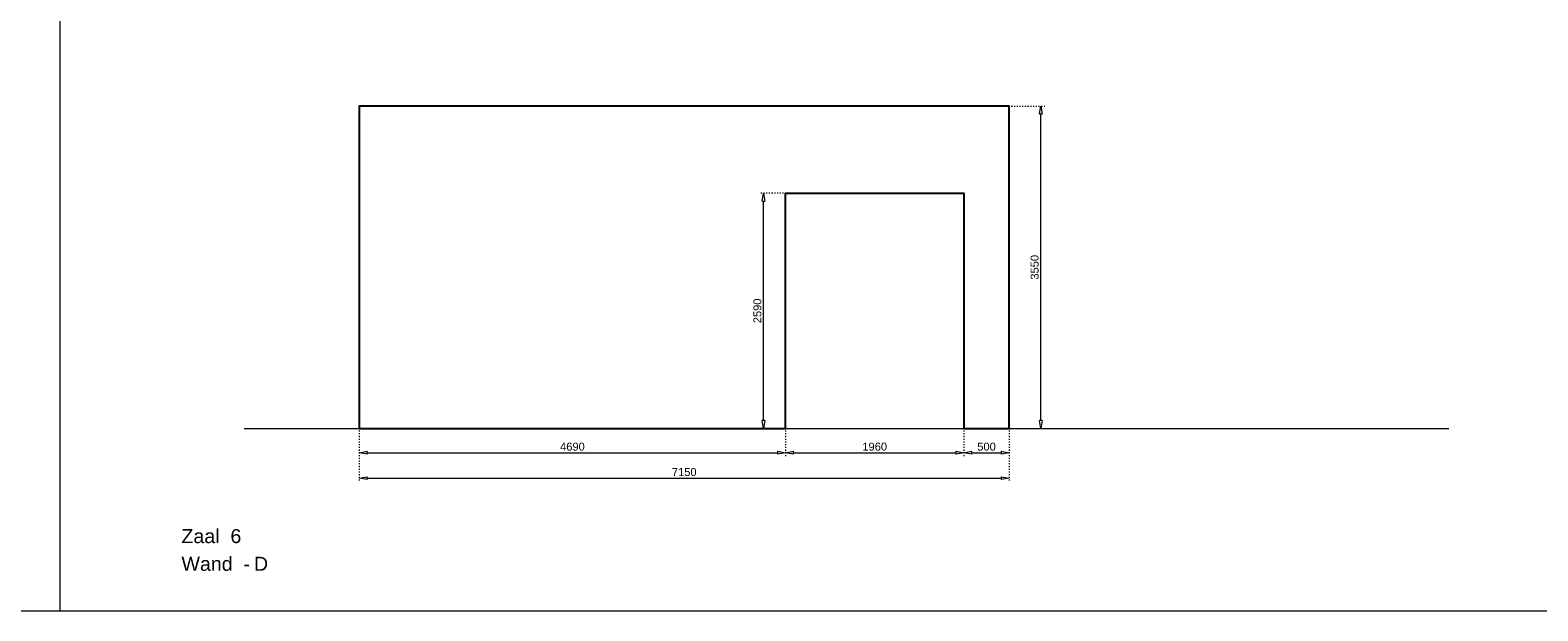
# Model space of a CAD drawing. Header units: millimetres. Extents: x 91086 to 300562, y -68316 to 28747.
# Tile 38 of 61: x 232936 to 249518, y -63265 to -56872. Entities that reach past the tile are written whole.
import ezdxf

# ---------------------------------------------------------------- set-up
doc = ezdxf.new("R2010")
doc.units = ezdxf.units.MM
doc.linetypes.add('ACAD_ISO03W100', pattern=[30, 12, -18])
doc.layers.get('Defpoints').update_dxf_attribs({"lineweight": 0})
for name, color, linetype, lineweight in [('25-Staal-B', 150, 'Continuous', 25), ('^ 0-Staal-txt', 7, 'Continuous', 0), ('Layer1', 252, 'Continuous', 0)]:
    doc.layers.add(name, color=color, linetype=linetype, lineweight=lineweight)
doc.layers.add('DIM-DIM', color=7, linetype='Continuous')
doc.styles.add('Arial', font='arial.ttf')
doc.dimstyles.new('dim-11', dxfattribs={"dimscale": 35, "dimtxt": 2.5, "dimasz": 2.5, "dimexe": 1.25, "dimexo": 0.625, "dimtad": 1, "dimdec": 0, "dimtxsty": 'Arial', "dimblk": 'CLOSEDBLANK', "dimcen": 3, "dimclrd": 252, "dimclre": 252, "dimclrt": 7, "dimadec": 0, "dimazin": 0, "dimtfac": 1, "dimtdec": 0, "dimtmove": 0, "dimatfit": 3, "dimldrblk": 'CLOSEDBLANK', "dimfxl": 1, "dimlwd": 0, "dimlwe": 0, "dimarcsym": 0})

# ---------------------------------------------------------------- blocks, each defined once
blk = doc.blocks.new('_ClosedBlank')
at = {"color": 0, "linetype": 'ByBlock', "lineweight": -2}
for p, q in [((-1, 0.17), (0, 0)), ((-1, 0.17), (-1, -0.17)), ((0, 0), (-1, -0.17))]:
    blk.add_line(p, q, dxfattribs=at)
blk = doc.blocks.new('*D346')
at = {"layer": 'Defpoints', "color": 0, "transparency": 16777216}
for p in [(236555, -61258), (241245, -61258), (241245, -61524)]:
    blk.add_point(p, dxfattribs=at)
at = {"layer": 'DIM-DIM', "color": 252, "linetype": 'ACAD_ISO03W100', "lineweight": 0, "transparency": 16777216}
for p, q in [((236555, -61280), (236555, -61568)), ((241245, -61280), (241245, -61568))]:
    blk.add_line(p, q, dxfattribs=at)
at = {"layer": 'DIM-DIM', "color": 252, "lineweight": 0, "transparency": 16777216}
blk.add_line((236643, -61524), (241158, -61524), dxfattribs=at)
at = {"layer": 'DIM-DIM', "color": 252, "lineweight": 0, "transparency": 16777216, "xscale": 87.5, "yscale": 87.5, "zscale": 87.5, "rotation": 180}
blk.add_blockref('_ClosedBlank', (236555, -61524), dxfattribs=at)
at = {"layer": 'DIM-DIM', "color": 252, "lineweight": 0, "transparency": 16777216, "xscale": 87.5, "yscale": 87.5, "zscale": 87.5}
blk.add_blockref('_ClosedBlank', (241245, -61524), dxfattribs=at)
at = {"layer": 'DIM-DIM', "color": 7, "transparency": 16777216, "insert": (238900, -61458), "char_height": 87.5, "attachment_point": 5, "style": 'Arial'}
blk.add_mtext('4690', dxfattribs=at)
blk = doc.blocks.new('*D347')
at = {"layer": 'Defpoints', "color": 0, "transparency": 16777216}
for p in [(241245, -61258), (243205, -61258), (243205, -61524)]:
    blk.add_point(p, dxfattribs=at)
at = {"layer": 'DIM-DIM', "color": 252, "linetype": 'ACAD_ISO03W100', "lineweight": 0, "transparency": 16777216}
for p, q in [((241245, -61280), (241245, -61568)), ((243205, -61280), (243205, -61568))]:
    blk.add_line(p, q, dxfattribs=at)
at = {"layer": 'DIM-DIM', "color": 252, "lineweight": 0, "transparency": 16777216}
blk.add_line((241333, -61524), (243118, -61524), dxfattribs=at)
at = {"layer": 'DIM-DIM', "color": 252, "lineweight": 0, "transparency": 16777216, "xscale": 87.5, "yscale": 87.5, "zscale": 87.5, "rotation": 180}
blk.add_blockref('_ClosedBlank', (241245, -61524), dxfattribs=at)
at = {"layer": 'DIM-DIM', "color": 252, "lineweight": 0, "transparency": 16777216, "xscale": 87.5, "yscale": 87.5, "zscale": 87.5}
blk.add_blockref('_ClosedBlank', (243205, -61524), dxfattribs=at)
at = {"layer": 'DIM-DIM', "color": 7, "transparency": 16777216, "insert": (242225, -61458), "char_height": 87.5, "attachment_point": 5, "style": 'Arial'}
blk.add_mtext('1960', dxfattribs=at)
blk = doc.blocks.new('*D348')
at = {"layer": 'Defpoints', "color": 0, "transparency": 16777216}
for p in [(243205, -61258), (243705, -61258), (243705, -61524)]:
    blk.add_point(p, dxfattribs=at)
at = {"layer": 'DIM-DIM', "color": 252, "linetype": 'ACAD_ISO03W100', "lineweight": 0, "transparency": 16777216}
for p, q in [((243205, -61280), (243205, -61568)), ((243705, -61280), (243705, -61568))]:
    blk.add_line(p, q, dxfattribs=at)
at = {"layer": 'DIM-DIM', "color": 252, "lineweight": 0, "transparency": 16777216}
blk.add_line((243293, -61524), (243618, -61524), dxfattribs=at)
at = {"layer": 'DIM-DIM', "color": 252, "lineweight": 0, "transparency": 16777216, "xscale": 87.5, "yscale": 87.5, "zscale": 87.5, "rotation": 180}
blk.add_blockref('_ClosedBlank', (243205, -61524), dxfattribs=at)
at = {"layer": 'DIM-DIM', "color": 252, "lineweight": 0, "transparency": 16777216, "xscale": 87.5, "yscale": 87.5, "zscale": 87.5}
blk.add_blockref('_ClosedBlank', (243705, -61524), dxfattribs=at)
at = {"layer": 'DIM-DIM', "color": 7, "transparency": 16777216, "insert": (243455, -61458), "char_height": 87.5, "attachment_point": 5, "style": 'Arial'}
blk.add_mtext('500', dxfattribs=at)
blk = doc.blocks.new('*D349')
at = {"layer": 'Defpoints', "color": 0, "transparency": 16777216}
for p in [(236555, -61258), (243705, -61258), (243705, -61805)]:
    blk.add_point(p, dxfattribs=at)
at = {"layer": 'DIM-DIM', "color": 252, "linetype": 'ACAD_ISO03W100', "lineweight": 0, "transparency": 16777216}
for p, q in [((236555, -61280), (236555, -61848)), ((243705, -61280), (243705, -61848))]:
    blk.add_line(p, q, dxfattribs=at)
at = {"layer": 'DIM-DIM', "color": 252, "lineweight": 0, "transparency": 16777216}
blk.add_line((236643, -61805), (243618, -61805), dxfattribs=at)
at = {"layer": 'DIM-DIM', "color": 252, "lineweight": 0, "transparency": 16777216, "xscale": 87.5, "yscale": 87.5, "zscale": 87.5, "rotation": 180}
blk.add_blockref('_ClosedBlank', (236555, -61805), dxfattribs=at)
at = {"layer": 'DIM-DIM', "color": 252, "lineweight": 0, "transparency": 16777216, "xscale": 87.5, "yscale": 87.5, "zscale": 87.5}
blk.add_blockref('_ClosedBlank', (243705, -61805), dxfattribs=at)
at = {"layer": 'DIM-DIM', "color": 7, "transparency": 16777216, "insert": (240130, -61738), "char_height": 87.5, "attachment_point": 5, "style": 'Arial'}
blk.add_mtext('7150', dxfattribs=at)
blk = doc.blocks.new('*D487')
at = {"layer": 'Defpoints', "color": 0, "transparency": 16777216}
for p in [(241001, -58668), (241245, -58668), (241245, -61258)]:
    blk.add_point(p, dxfattribs=at)
at = {"layer": 'DIM-DIM', "color": 252, "linetype": 'ACAD_ISO03W100', "lineweight": 0, "transparency": 16777216}
for p, q in [((241223, -58668), (240957, -58668)), ((241223, -61258), (240957, -61258))]:
    blk.add_line(p, q, dxfattribs=at)
at = {"layer": 'DIM-DIM', "color": 252, "lineweight": 0, "transparency": 16777216}
blk.add_line((241001, -61170), (241001, -58755), dxfattribs=at)
at = {"layer": 'DIM-DIM', "color": 252, "lineweight": 0, "transparency": 16777216, "xscale": 87.5, "yscale": 87.5, "zscale": 87.5}
for p, rotation in [((241001, -58668), 90), ((241001, -61258), 270)]:
    blk.add_blockref('_ClosedBlank', p, dxfattribs=dict(at, rotation=rotation))
at = {"layer": 'DIM-DIM', "color": 7, "transparency": 16777216, "insert": (240935, -59963), "char_height": 87.5, "attachment_point": 5, "rotation": 90, "style": 'Arial'}
blk.add_mtext('2590', dxfattribs=at)
blk = doc.blocks.new('*D488')
at = {"layer": 'Defpoints', "color": 0, "transparency": 16777216}
for p in [(243705, -57708), (244051, -57708), (243705, -61258)]:
    blk.add_point(p, dxfattribs=at)
at = {"layer": 'DIM-DIM', "color": 252, "linetype": 'ACAD_ISO03W100', "lineweight": 0, "transparency": 16777216}
for p, q in [((243727, -57708), (244095, -57708)), ((243727, -61258), (244095, -61258))]:
    blk.add_line(p, q, dxfattribs=at)
at = {"layer": 'DIM-DIM', "color": 252, "lineweight": 0, "transparency": 16777216}
blk.add_line((244051, -61170), (244051, -57795), dxfattribs=at)
at = {"layer": 'DIM-DIM', "color": 252, "lineweight": 0, "transparency": 16777216, "xscale": 87.5, "yscale": 87.5, "zscale": 87.5}
for p, rotation in [((244051, -57708), 90), ((244051, -61258), 270)]:
    blk.add_blockref('_ClosedBlank', p, dxfattribs=dict(at, rotation=rotation))
at = {"layer": 'DIM-DIM', "color": 7, "transparency": 16777216, "insert": (243984, -59483), "char_height": 87.5, "attachment_point": 5, "rotation": 90, "style": 'Arial'}
blk.add_mtext('3550', dxfattribs=at)
blk = doc.blocks.new('6d')
at = {"layer": '25-Staal-B'}
blk.add_lwpolyline([(236555.2, -61257.7), (241245.2, -61257.7), (241245.2, -58667.7), (243205.2, -58667.7), (243205.2, -61257.7), (243705.2, -61257.7), (243705.2, -57707.7), (236555.2, -57707.7)], close=True, dxfattribs=at)
at = {"layer": '^ 0-Staal-txt', "lineweight": 0, "style": 'Arial'}
for s, height, p in [('Zaal  6', 154.21, (234600.2, -62519.7)), ('Wand  - ', 154.21, (234600.2, -62824.5)), ('D', 154.2, (235397.3, -62824.5))]:
    blk.add_text(s, height=height, dxfattribs=at).set_placement(p)
at = {"layer": 'DIM-DIM'}
for base, p1, p2, picture, middle in [((244050.8, -57707.7), (243705.2, -61257.7), (243705.2, -57707.7), '*D488', (243984.2, -59482.7)), ((241001.2, -58667.7), (241245.2, -61257.7), (241245.2, -58667.7), '*D487', (240934.7, -59962.7))]:
    dim = blk.add_linear_dim(base=base, p1=p1, p2=p2, angle=90, dimstyle='dim-11', dxfattribs=at)
    dim.commit()
    dim.dimension.update_dxf_attribs({"geometry": picture, "text_midpoint": middle})
for base, p1, p2, picture, middle in [((241245.2, -61524.2), (236555.2, -61257.7), (241245.2, -61257.7), '*D346', (238900.2, -61457.6)), ((243705.2, -61804.7), (236555.2, -61257.7), (243705.2, -61257.7), '*D349', (240130.2, -61738.1)), ((243205.2, -61524.2), (241245.2, -61257.7), (243205.2, -61257.7), '*D347', (242225.2, -61457.6)), ((243705.2, -61524.2), (243205.2, -61257.7), (243705.2, -61257.7), '*D348', (243455.2, -61457.6))]:
    dim = blk.add_linear_dim(base=base, p1=p1, p2=p2, dimstyle='dim-11', dxfattribs=at)
    dim.commit()
    dim.dimension.update_dxf_attribs({"geometry": picture, "text_midpoint": middle})

msp = doc.modelspace()

# ---------------------------------------------------------------- linework, layer by layer
at = {"layer": '^ 0-Staal-txt', "lineweight": 0}
msp.add_lwpolyline([(235289.7, -61257.7), (248540.1, -61257.7)], dxfattribs=at)
at = {"layer": 'Layer1'}
for points in [[(233264.7, -63265.4), (233264.7, -35592.1)], [(91085.6, -63265.4), (300561.9, -63265.4)]]:
    msp.add_lwpolyline(points, dxfattribs=at)

# ---------------------------------------------------------------- block references
at = {"layer": 'DIM-DIM'}
msp.add_blockref('6d', (0, 0), dxfattribs=at)

doc.saveas('drawing.dxf')
